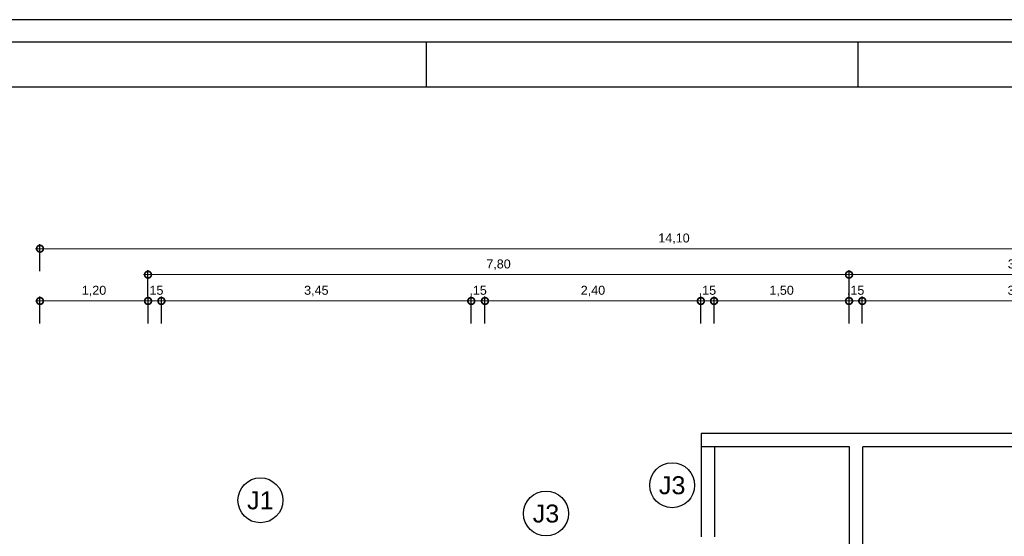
# Model space of a CAD drawing. Header units: metres. Extents: x 60 to 260, y 52 to 78.
# Tile 5 of 13: x 101.51 to 112.46, y 71.39 to 77.14. Entities that reach past the tile are written whole.
import ezdxf
from ezdxf.enums import TextEntityAlignment as Align

# ---------------------------------------------------------------- set-up
doc = ezdxf.new("R2010")
doc.units = ezdxf.units.M
doc.header["$LTSCALE"] = 0.25
doc.layers.add('0_MRG_AUX', color=7, linetype='Continuous', true_color=0xecbcd1, plot=False)
for name, color, linetype in [('ARQ_ALV CT', 5, 'Continuous'), ('ARQ_ESQ VS', 2, 'Continuous'), ('ARQ_PISO', 1, 'Continuous'), ('MRG_EXTERNA', 1, 'Continuous'), ('MRG_INTERNA', 2, 'Continuous'), ('SIMB_02', 2, 'Continuous'), ('SIMB_TXT', 1, 'Continuous')]:
    doc.layers.add(name, color=color, linetype=linetype)
doc.layers.add('ARQ_COTA_AZUL', color=5, linetype='Continuous', lineweight=20, true_color=0x0000ff)
doc.styles.add('cota', font='arial.ttf')
doc.styles.add('SIMB', font='arial.ttf')
doc.dimstyles.new('Info 01 - annot', dxfattribs={"dimtxt": 2, "dimasz": 3, "dimexe": 1, "dimexo": 1, "dimgap": 1, "dimtad": 1, "dimzin": 4, "dimtxsty": 'cota', "dimblk": 'DOTSMALL', "dimcen": 2, "dimdle": 1, "dimclrd": 256, "dimclre": 256, "dimclrt": 1, "dimazin": 2, "dimtfac": 0.09, "dimtix": 1, "dimtmove": 2, "dimatfit": 2, "dimfxl": 5, "dimfxlon": 1, "dimtolj": 1, "dimtzin": 4, "dimlwd": -1, "dimarcsym": 1})

# ---------------------------------------------------------------- blocks, each defined once
blk = doc.blocks.new('FORMATO_A2mmD')
at = {"layer": '0_MRG_AUX'}
blk.add_lwpolyline([(5, -5), (5, 425), (-599, 425), (-599, -5)], close=True, dxfattribs=at)
at = {"layer": 'MRG_EXTERNA'}
blk.add_lwpolyline([(0, 0), (0, 420), (-594, 420), (-594, 0)], close=True, dxfattribs=at)
at = {"layer": 'MRG_INTERNA'}
for p, q in [((-377, 410), (-377, 420)), ((-377, 410), (-377, 420)), ((-281, 410), (-281, 420))]:
    blk.add_line(p, q, dxfattribs=at)
blk.add_lwpolyline([(-569, 410), (-569, 10), (-10, 10), (-10, 410)], close=True, dxfattribs=at)
blk = doc.blocks.new('COD_ESQ')
at = {"layer": 'SIMB_02'}
blk.add_circle((0, 0), 2.5, dxfattribs=at)
at = {"layer": 'SIMB_TXT', "style": 'SIMB'}
blk.add_attdef('CDESQ', text='', height=2, dxfattribs=at).set_placement((0, 0), align=Align.MIDDLE_CENTER)
blk = doc.blocks.new('_DotSmall')
at = {"color": 0, "linetype": 'ByBlock', "const_width": 0.5}
blk.add_lwpolyline([(-0.0625, 0, 1), (0.0625, 0, 1)], format="xyb", close=True, dxfattribs=at)
blk = doc.blocks.new('*D137')
at = {"layer": 'ARQ_COTA_AZUL', "transparency": 16777216}
for p, q in [((100.182, 71.334), (100.182, 71.484)), ((100.182, 71.184), (100.182, 71.334)), ((100.182, 71.184), (100.182, 71.034))]:
    blk.add_line(p, q, dxfattribs=at)
at = {"layer": 'ARQ_COTA_AZUL', "lineweight": -2, "transparency": 16777216}
for p, q in [((100.432, 71.334), (100.132, 71.334)), ((100.432, 71.184), (100.132, 71.184))]:
    blk.add_line(p, q, dxfattribs=at)
at = {"layer": 'ARQ_COTA_AZUL', "transparency": 16777216, "xscale": 0.15, "yscale": 0.15, "zscale": 0.15}
for p, rotation in [((100.182, 71.334), 270), ((100.182, 71.184), 90)]:
    blk.add_blockref('_DotSmall', p, dxfattribs=dict(at, rotation=rotation))
at = {"layer": 'ARQ_COTA_AZUL', "color": 1, "transparency": 16777216, "insert": (100.071, 71.259), "char_height": 0.1, "attachment_point": 5, "rotation": 90, "style": 'cota'}
blk.add_mtext('\\A1;,15', dxfattribs=at)
blk = doc.blocks.new('*D138')
at = {"layer": 'ARQ_COTA_AZUL', "lineweight": -2, "transparency": 16777216}
for p, q in [((100.432, 72.384), (100.132, 72.384)), ((100.432, 71.334), (100.132, 71.334))]:
    blk.add_line(p, q, dxfattribs=at)
at = {"layer": 'ARQ_COTA_AZUL', "transparency": 16777216}
blk.add_line((100.182, 71.284), (100.182, 72.434), dxfattribs=at)
at = {"layer": 'ARQ_COTA_AZUL', "transparency": 16777216, "xscale": 0.15, "yscale": 0.15, "zscale": 0.15}
for p, rotation in [((100.182, 72.384), 90), ((100.182, 71.334), 270)]:
    blk.add_blockref('_DotSmall', p, dxfattribs=dict(at, rotation=rotation))
at = {"layer": 'ARQ_COTA_AZUL', "color": 1, "transparency": 16777216, "insert": (100.071, 71.859), "char_height": 0.1, "attachment_point": 5, "rotation": 90, "style": 'cota'}
blk.add_mtext('\\A1;1,05', dxfattribs=at)
blk = doc.blocks.new('*D139')
at = {"layer": 'ARQ_COTA_AZUL', "transparency": 16777216}
for p, q in [((100.182, 72.534), (100.182, 72.684)), ((100.182, 72.384), (100.182, 72.534)), ((100.182, 72.384), (100.182, 72.234))]:
    blk.add_line(p, q, dxfattribs=at)
at = {"layer": 'ARQ_COTA_AZUL', "lineweight": -2, "transparency": 16777216}
for p, q in [((100.432, 72.534), (100.132, 72.534)), ((100.432, 72.384), (100.132, 72.384))]:
    blk.add_line(p, q, dxfattribs=at)
at = {"layer": 'ARQ_COTA_AZUL', "transparency": 16777216, "xscale": 0.15, "yscale": 0.15, "zscale": 0.15}
for p, rotation in [((100.182, 72.534), 270), ((100.182, 72.384), 90)]:
    blk.add_blockref('_DotSmall', p, dxfattribs=dict(at, rotation=rotation))
at = {"layer": 'ARQ_COTA_AZUL', "color": 1, "transparency": 16777216, "insert": (100.071, 72.459), "char_height": 0.1, "attachment_point": 5, "rotation": 90, "style": 'cota'}
blk.add_mtext('\\A1;,15', dxfattribs=at)
blk = doc.blocks.new('*D143')
at = {"layer": 'ARQ_COTA_AZUL', "lineweight": -2, "transparency": 16777216}
for p, q in [((100.122, 72.534), (99.822, 72.534)), ((100.122, 71.334), (99.822, 71.334))]:
    blk.add_line(p, q, dxfattribs=at)
at = {"layer": 'ARQ_COTA_AZUL', "transparency": 16777216}
blk.add_line((99.872, 71.284), (99.872, 72.584), dxfattribs=at)
at = {"layer": 'ARQ_COTA_AZUL', "transparency": 16777216, "xscale": 0.15, "yscale": 0.15, "zscale": 0.15}
for p, rotation in [((99.872, 72.534), 90), ((99.872, 71.334), 270)]:
    blk.add_blockref('_DotSmall', p, dxfattribs=dict(at, rotation=rotation))
at = {"layer": 'ARQ_COTA_AZUL', "color": 1, "transparency": 16777216, "insert": (99.762, 71.934), "char_height": 0.1, "attachment_point": 5, "rotation": 90, "style": 'cota'}
blk.add_mtext('\\A1;1,20', dxfattribs=at)
blk = doc.blocks.new('*D144')
at = {"layer": 'ARQ_COTA_AZUL', "lineweight": -2, "transparency": 16777216}
for p, q in [((99.842, 72.534), (99.542, 72.534)), ((99.842, 62.384), (99.542, 62.384))]:
    blk.add_line(p, q, dxfattribs=at)
at = {"layer": 'ARQ_COTA_AZUL', "transparency": 16777216}
blk.add_line((99.592, 72.584), (99.592, 62.334), dxfattribs=at)
at = {"layer": 'ARQ_COTA_AZUL', "transparency": 16777216, "xscale": 0.15, "yscale": 0.15, "zscale": 0.15}
for p, rotation in [((99.592, 72.534), 90), ((99.592, 62.384), 270)]:
    blk.add_blockref('_DotSmall', p, dxfattribs=dict(at, rotation=rotation))
at = {"layer": 'ARQ_COTA_AZUL', "color": 1, "transparency": 16777216, "insert": (99.482, 67.459), "char_height": 0.1, "attachment_point": 5, "rotation": 90, "style": 'cota'}
blk.add_mtext('\\A1;10,15', dxfattribs=at)
blk = doc.blocks.new('*D148')
at = {"layer": 'ARQ_COTA_AZUL', "lineweight": -2, "transparency": 16777216}
for p, q in [((110.881, 73.758), (110.881, 74.058)), ((114.385, 73.758), (114.385, 74.058))]:
    blk.add_line(p, q, dxfattribs=at)
at = {"layer": 'ARQ_COTA_AZUL', "transparency": 16777216}
blk.add_line((114.435, 74.008), (110.831, 74.008), dxfattribs=at)
at = {"layer": 'ARQ_COTA_AZUL', "transparency": 16777216, "xscale": 0.15, "yscale": 0.15, "zscale": 0.15, "rotation": 180}
blk.add_blockref('_DotSmall', (110.881, 74.008), dxfattribs=at)
at = {"layer": 'ARQ_COTA_AZUL', "transparency": 16777216, "xscale": 0.15, "yscale": 0.15, "zscale": 0.15}
blk.add_blockref('_DotSmall', (114.385, 74.008), dxfattribs=at)
at = {"layer": 'ARQ_COTA_AZUL', "color": 1, "transparency": 16777216, "insert": (112.633, 74.118), "char_height": 0.1, "attachment_point": 5, "style": 'cota'}
blk.add_mtext('\\A1;3,50', dxfattribs=at)
blk = doc.blocks.new('*D149')
at = {"layer": 'ARQ_COTA_AZUL', "lineweight": -2, "transparency": 16777216}
for p, q in [((110.734, 73.758), (110.734, 74.058)), ((110.881, 73.758), (110.881, 74.058))]:
    blk.add_line(p, q, dxfattribs=at)
at = {"layer": 'ARQ_COTA_AZUL', "transparency": 16777216}
for p, q in [((110.734, 74.008), (110.584, 74.008)), ((110.881, 74.008), (110.734, 74.008)), ((110.881, 74.008), (111.031, 74.008))]:
    blk.add_line(p, q, dxfattribs=at)
at = {"layer": 'ARQ_COTA_AZUL', "transparency": 16777216, "xscale": 0.15, "yscale": 0.15, "zscale": 0.15}
blk.add_blockref('_DotSmall', (110.734, 74.008), dxfattribs=at)
at = {"layer": 'ARQ_COTA_AZUL', "transparency": 16777216, "xscale": 0.15, "yscale": 0.15, "zscale": 0.15, "rotation": 180}
blk.add_blockref('_DotSmall', (110.881, 74.008), dxfattribs=at)
at = {"layer": 'ARQ_COTA_AZUL', "color": 1, "transparency": 16777216, "insert": (110.807, 74.118), "char_height": 0.1, "attachment_point": 5, "style": 'cota'}
blk.add_mtext('\\A1;,15', dxfattribs=at)
blk = doc.blocks.new('*D150')
at = {"layer": 'ARQ_COTA_AZUL', "lineweight": -2, "transparency": 16777216}
for p, q in [((109.233, 73.758), (109.233, 74.058)), ((110.734, 73.758), (110.734, 74.058))]:
    blk.add_line(p, q, dxfattribs=at)
at = {"layer": 'ARQ_COTA_AZUL', "transparency": 16777216}
blk.add_line((110.784, 74.008), (109.183, 74.008), dxfattribs=at)
at = {"layer": 'ARQ_COTA_AZUL', "transparency": 16777216, "xscale": 0.15, "yscale": 0.15, "zscale": 0.15, "rotation": 180}
blk.add_blockref('_DotSmall', (109.233, 74.008), dxfattribs=at)
at = {"layer": 'ARQ_COTA_AZUL', "transparency": 16777216, "xscale": 0.15, "yscale": 0.15, "zscale": 0.15}
blk.add_blockref('_DotSmall', (110.734, 74.008), dxfattribs=at)
at = {"layer": 'ARQ_COTA_AZUL', "color": 1, "transparency": 16777216, "insert": (109.984, 74.118), "char_height": 0.1, "attachment_point": 5, "style": 'cota'}
blk.add_mtext('\\A1;1,50', dxfattribs=at)
blk = doc.blocks.new('*D151')
at = {"layer": 'ARQ_COTA_AZUL', "lineweight": -2, "transparency": 16777216}
for p, q in [((109.086, 73.758), (109.086, 74.058)), ((109.233, 73.758), (109.233, 74.058))]:
    blk.add_line(p, q, dxfattribs=at)
at = {"layer": 'ARQ_COTA_AZUL', "transparency": 16777216}
for p, q in [((109.086, 74.008), (108.936, 74.008)), ((109.233, 74.008), (109.086, 74.008)), ((109.233, 74.008), (109.383, 74.008))]:
    blk.add_line(p, q, dxfattribs=at)
at = {"layer": 'ARQ_COTA_AZUL', "transparency": 16777216, "xscale": 0.15, "yscale": 0.15, "zscale": 0.15}
blk.add_blockref('_DotSmall', (109.086, 74.008), dxfattribs=at)
at = {"layer": 'ARQ_COTA_AZUL', "transparency": 16777216, "xscale": 0.15, "yscale": 0.15, "zscale": 0.15, "rotation": 180}
blk.add_blockref('_DotSmall', (109.233, 74.008), dxfattribs=at)
at = {"layer": 'ARQ_COTA_AZUL', "color": 1, "transparency": 16777216, "insert": (109.159, 74.118), "char_height": 0.1, "attachment_point": 5, "style": 'cota'}
blk.add_mtext('\\A1;,15', dxfattribs=at)
blk = doc.blocks.new('*D152')
at = {"layer": 'ARQ_COTA_AZUL', "lineweight": -2, "transparency": 16777216}
for p, q in [((106.685, 73.758), (106.685, 74.058)), ((109.086, 73.758), (109.086, 74.058))]:
    blk.add_line(p, q, dxfattribs=at)
at = {"layer": 'ARQ_COTA_AZUL', "transparency": 16777216}
blk.add_line((109.136, 74.008), (106.635, 74.008), dxfattribs=at)
at = {"layer": 'ARQ_COTA_AZUL', "transparency": 16777216, "xscale": 0.15, "yscale": 0.15, "zscale": 0.15, "rotation": 180}
blk.add_blockref('_DotSmall', (106.685, 74.008), dxfattribs=at)
at = {"layer": 'ARQ_COTA_AZUL', "transparency": 16777216, "xscale": 0.15, "yscale": 0.15, "zscale": 0.15}
blk.add_blockref('_DotSmall', (109.086, 74.008), dxfattribs=at)
at = {"layer": 'ARQ_COTA_AZUL', "color": 1, "transparency": 16777216, "insert": (107.886, 74.118), "char_height": 0.1, "attachment_point": 5, "style": 'cota'}
blk.add_mtext('\\A1;2,40', dxfattribs=at)
blk = doc.blocks.new('*D153')
at = {"layer": 'ARQ_COTA_AZUL', "lineweight": -2, "transparency": 16777216}
for p, q in [((106.533, 73.758), (106.533, 74.058)), ((106.685, 73.758), (106.685, 74.058))]:
    blk.add_line(p, q, dxfattribs=at)
at = {"layer": 'ARQ_COTA_AZUL', "transparency": 16777216}
for p, q in [((106.533, 74.008), (106.383, 74.008)), ((106.685, 74.008), (106.533, 74.008)), ((106.685, 74.008), (106.835, 74.008))]:
    blk.add_line(p, q, dxfattribs=at)
at = {"layer": 'ARQ_COTA_AZUL', "transparency": 16777216, "xscale": 0.15, "yscale": 0.15, "zscale": 0.15}
blk.add_blockref('_DotSmall', (106.533, 74.008), dxfattribs=at)
at = {"layer": 'ARQ_COTA_AZUL', "transparency": 16777216, "xscale": 0.15, "yscale": 0.15, "zscale": 0.15, "rotation": 180}
blk.add_blockref('_DotSmall', (106.685, 74.008), dxfattribs=at)
at = {"layer": 'ARQ_COTA_AZUL', "color": 1, "transparency": 16777216, "insert": (106.609, 74.118), "char_height": 0.1, "attachment_point": 5, "style": 'cota'}
blk.add_mtext('\\A1;,15', dxfattribs=at)
blk = doc.blocks.new('*D154')
at = {"layer": 'ARQ_COTA_AZUL', "lineweight": -2, "transparency": 16777216}
for p, q in [((103.087, 73.758), (103.087, 74.058)), ((106.533, 73.758), (106.533, 74.058))]:
    blk.add_line(p, q, dxfattribs=at)
at = {"layer": 'ARQ_COTA_AZUL', "transparency": 16777216}
blk.add_line((106.583, 74.008), (103.037, 74.008), dxfattribs=at)
at = {"layer": 'ARQ_COTA_AZUL', "transparency": 16777216, "xscale": 0.15, "yscale": 0.15, "zscale": 0.15, "rotation": 180}
blk.add_blockref('_DotSmall', (103.087, 74.008), dxfattribs=at)
at = {"layer": 'ARQ_COTA_AZUL', "transparency": 16777216, "xscale": 0.15, "yscale": 0.15, "zscale": 0.15}
blk.add_blockref('_DotSmall', (106.533, 74.008), dxfattribs=at)
at = {"layer": 'ARQ_COTA_AZUL', "color": 1, "transparency": 16777216, "insert": (104.81, 74.118), "char_height": 0.1, "attachment_point": 5, "style": 'cota'}
blk.add_mtext('\\A1;3,45', dxfattribs=at)
blk = doc.blocks.new('*D155')
at = {"layer": 'ARQ_COTA_AZUL', "lineweight": -2, "transparency": 16777216}
for p, q in [((102.939, 73.758), (102.939, 74.058)), ((103.087, 73.758), (103.087, 74.058))]:
    blk.add_line(p, q, dxfattribs=at)
at = {"layer": 'ARQ_COTA_AZUL', "transparency": 16777216}
for p, q in [((102.939, 74.008), (102.789, 74.008)), ((103.087, 74.008), (102.939, 74.008)), ((103.087, 74.008), (103.237, 74.008))]:
    blk.add_line(p, q, dxfattribs=at)
at = {"layer": 'ARQ_COTA_AZUL', "transparency": 16777216, "xscale": 0.15, "yscale": 0.15, "zscale": 0.15}
blk.add_blockref('_DotSmall', (102.939, 74.008), dxfattribs=at)
at = {"layer": 'ARQ_COTA_AZUL', "transparency": 16777216, "xscale": 0.15, "yscale": 0.15, "zscale": 0.15, "rotation": 180}
blk.add_blockref('_DotSmall', (103.087, 74.008), dxfattribs=at)
at = {"layer": 'ARQ_COTA_AZUL', "color": 1, "transparency": 16777216, "insert": (103.013, 74.118), "char_height": 0.1, "attachment_point": 5, "style": 'cota'}
blk.add_mtext('\\A1;,15', dxfattribs=at)
blk = doc.blocks.new('*D156')
at = {"layer": 'ARQ_COTA_AZUL', "lineweight": -2, "transparency": 16777216}
for p, q in [((101.737, 73.758), (101.737, 74.058)), ((102.939, 73.758), (102.939, 74.058))]:
    blk.add_line(p, q, dxfattribs=at)
at = {"layer": 'ARQ_COTA_AZUL', "transparency": 16777216}
blk.add_line((102.989, 74.008), (101.687, 74.008), dxfattribs=at)
at = {"layer": 'ARQ_COTA_AZUL', "transparency": 16777216, "xscale": 0.15, "yscale": 0.15, "zscale": 0.15, "rotation": 180}
blk.add_blockref('_DotSmall', (101.737, 74.008), dxfattribs=at)
at = {"layer": 'ARQ_COTA_AZUL', "transparency": 16777216, "xscale": 0.15, "yscale": 0.15, "zscale": 0.15}
blk.add_blockref('_DotSmall', (102.939, 74.008), dxfattribs=at)
at = {"layer": 'ARQ_COTA_AZUL', "color": 1, "transparency": 16777216, "insert": (102.338, 74.118), "char_height": 0.1, "attachment_point": 5, "style": 'cota'}
blk.add_mtext('\\A1;1,20', dxfattribs=at)
blk = doc.blocks.new('*D157')
at = {"layer": 'ARQ_COTA_AZUL', "lineweight": -2, "transparency": 16777216}
for p, q in [((102.938, 74.058), (102.938, 74.351)), ((110.734, 74.058), (110.734, 74.351))]:
    blk.add_line(p, q, dxfattribs=at)
at = {"layer": 'ARQ_COTA_AZUL', "transparency": 16777216}
blk.add_line((102.888, 74.301), (110.784, 74.301), dxfattribs=at)
at = {"layer": 'ARQ_COTA_AZUL', "transparency": 16777216, "xscale": 0.15, "yscale": 0.15, "zscale": 0.15, "rotation": 180}
blk.add_blockref('_DotSmall', (102.938, 74.301), dxfattribs=at)
at = {"layer": 'ARQ_COTA_AZUL', "transparency": 16777216, "xscale": 0.15, "yscale": 0.15, "zscale": 0.15}
blk.add_blockref('_DotSmall', (110.734, 74.301), dxfattribs=at)
at = {"layer": 'ARQ_COTA_AZUL', "color": 1, "transparency": 16777216, "insert": (106.836, 74.411), "char_height": 0.1, "attachment_point": 5, "style": 'cota'}
blk.add_mtext('\\A1;7,80', dxfattribs=at)
blk = doc.blocks.new('*D158')
at = {"layer": 'ARQ_COTA_AZUL', "lineweight": -2, "transparency": 16777216}
for p, q in [((110.734, 74.058), (110.734, 74.351)), ((114.537, 74.062), (114.537, 74.351))]:
    blk.add_line(p, q, dxfattribs=at)
at = {"layer": 'ARQ_COTA_AZUL', "transparency": 16777216}
blk.add_line((110.684, 74.301), (114.587, 74.301), dxfattribs=at)
at = {"layer": 'ARQ_COTA_AZUL', "transparency": 16777216, "xscale": 0.15, "yscale": 0.15, "zscale": 0.15, "rotation": 180}
blk.add_blockref('_DotSmall', (110.734, 74.301), dxfattribs=at)
at = {"layer": 'ARQ_COTA_AZUL', "transparency": 16777216, "xscale": 0.15, "yscale": 0.15, "zscale": 0.15}
blk.add_blockref('_DotSmall', (114.537, 74.301), dxfattribs=at)
at = {"layer": 'ARQ_COTA_AZUL', "color": 1, "transparency": 16777216, "insert": (112.635, 74.411), "char_height": 0.1, "attachment_point": 5, "style": 'cota'}
blk.add_mtext('\\A1;3,80', dxfattribs=at)
blk = doc.blocks.new('*D160')
at = {"layer": 'ARQ_COTA_AZUL', "transparency": 16777216}
blk.add_line((101.687, 74.59), (115.888, 74.59), dxfattribs=at)
at = {"layer": 'ARQ_COTA_AZUL', "lineweight": -2, "transparency": 16777216}
for p, q in [((101.737, 74.34), (101.737, 74.64)), ((115.838, 74.34), (115.838, 74.64))]:
    blk.add_line(p, q, dxfattribs=at)
at = {"layer": 'ARQ_COTA_AZUL', "transparency": 16777216, "xscale": 0.15, "yscale": 0.15, "zscale": 0.15, "rotation": 180}
blk.add_blockref('_DotSmall', (101.737, 74.59), dxfattribs=at)
at = {"layer": 'ARQ_COTA_AZUL', "transparency": 16777216, "xscale": 0.15, "yscale": 0.15, "zscale": 0.15}
blk.add_blockref('_DotSmall', (115.838, 74.59), dxfattribs=at)
at = {"layer": 'ARQ_COTA_AZUL', "color": 1, "transparency": 16777216, "insert": (108.787, 74.7), "char_height": 0.1, "attachment_point": 5, "style": 'cota'}
blk.add_mtext('\\A1;14,10', dxfattribs=at)

msp = doc.modelspace()

# ---------------------------------------------------------------- linework, layer by layer
at = {"layer": 'ARQ_ALV CT'}
for p, q in [((109.238, 72.534), (109.088, 72.534)), ((109.088, 72.534), (109.088, 72.384)), ((110.738, 72.534), (109.238, 72.534)), ((110.888, 72.534), (110.738, 72.534)), ((114.388, 72.534), (110.888, 72.534)), ((109.238, 72.384), (109.088, 72.384)), ((110.738, 72.384), (109.238, 72.384)), ((110.738, 71.258), (110.738, 72.384)), ((114.388, 72.384), (110.888, 72.384)), ((110.888, 71.258), (110.888, 72.384))]:
    msp.add_line(p, q, dxfattribs=at)
at = {"layer": 'ARQ_PISO'}
for p, q in [((109.088, 72.384), (109.088, 71.384)), ((109.238, 72.384), (109.238, 71.384))]:
    msp.add_line(p, q, dxfattribs=at)

# ---------------------------------------------------------------- block references
at = {"layer": 'ARQ_ESQ VS', "xscale": 0.1, "yscale": 0.1, "zscale": 0.1}
for p, values in [((108.767, 71.957), {'CDESQ': 'J3'}), ((104.188, 71.789), {'CDESQ': 'J1'}), ((107.364, 71.642), {'CDESQ': 'J3'})]:
    msp.add_blockref('COD_ESQ', p, dxfattribs=at).add_auto_attribs(values)
at = {"layer": 'ARQ_PISO', "xscale": 0.05, "yscale": 0.05, "zscale": 0.05}
msp.add_blockref('FORMATO_A2mmD', (124.886, 55.889), dxfattribs=at)

# ---------------------------------------------------------------- dimensions: what is measured, and where the dimension line sits
at = {"layer": 'ARQ_COTA_AZUL'}
for base, p1, p2, picture, middle in [((115.838, 74.59), (101.737, 73.999), (115.838, 73.999), '*D160', (108.787, 74.7)), ((110.734, 74.301), (102.938, 74.008), (110.734, 74.008), '*D157', (106.836, 74.411)), ((114.537, 74.301), (110.734, 74.008), (114.537, 74.012), '*D158', (112.635, 74.411)), ((101.737, 74.008), (102.939, 73.601), (101.737, 73.667), '*D156', (102.338, 74.118)), ((102.939, 74.008), (103.087, 73.625), (102.939, 73.601), '*D155', (103.013, 74.118)), ((103.087, 74.008), (106.533, 73.658), (103.087, 73.625), '*D154', (104.81, 74.118)), ((106.533, 74.008), (106.685, 73.596), (106.533, 73.658), '*D153', (106.609, 74.118)), ((106.685, 74.008), (109.086, 73.511), (106.685, 73.596), '*D152', (107.886, 74.118)), ((109.086, 74.008), (109.233, 73.393), (109.086, 73.511), '*D151', (109.159, 74.118)), ((109.233, 74.008), (110.734, 73.435), (109.233, 73.393), '*D150', (109.984, 74.118)), ((110.734, 74.008), (110.881, 73.431), (110.734, 73.435), '*D149', (110.807, 74.118)), ((110.881, 74.008), (114.385, 73.431), (110.881, 73.431), '*D148', (112.633, 74.118))]:
    dim = msp.add_linear_dim(base=base, p1=p1, p2=p2, dimstyle='Info 01 - annot', dxfattribs=at)
    dim.commit()
    dim.dimension.update_dxf_attribs({"geometry": picture, "text_midpoint": middle})
for base, p1, p2, picture, middle in [((100.182, 72.534), (109.088, 72.384), (109.088, 72.534), '*D139', (100.071, 72.459)), ((99.592, 62.384), (109.088, 72.534), (110.738, 62.384), '*D144', (99.482, 67.459)), ((99.872, 72.534), (102.938, 71.334), (109.088, 72.534), '*D143', (99.762, 71.934)), ((100.182, 72.384), (106.838, 71.334), (109.088, 72.384), '*D138', (100.071, 71.859)), ((100.182, 71.334), (106.688, 71.184), (106.838, 71.334), '*D137', (100.071, 71.259))]:
    dim = msp.add_linear_dim(base=base, p1=p1, p2=p2, angle=90, dimstyle='Info 01 - annot', dxfattribs=at)
    dim.commit()
    dim.dimension.update_dxf_attribs({"geometry": picture, "text_midpoint": middle})

doc.saveas('drawing.dxf')
